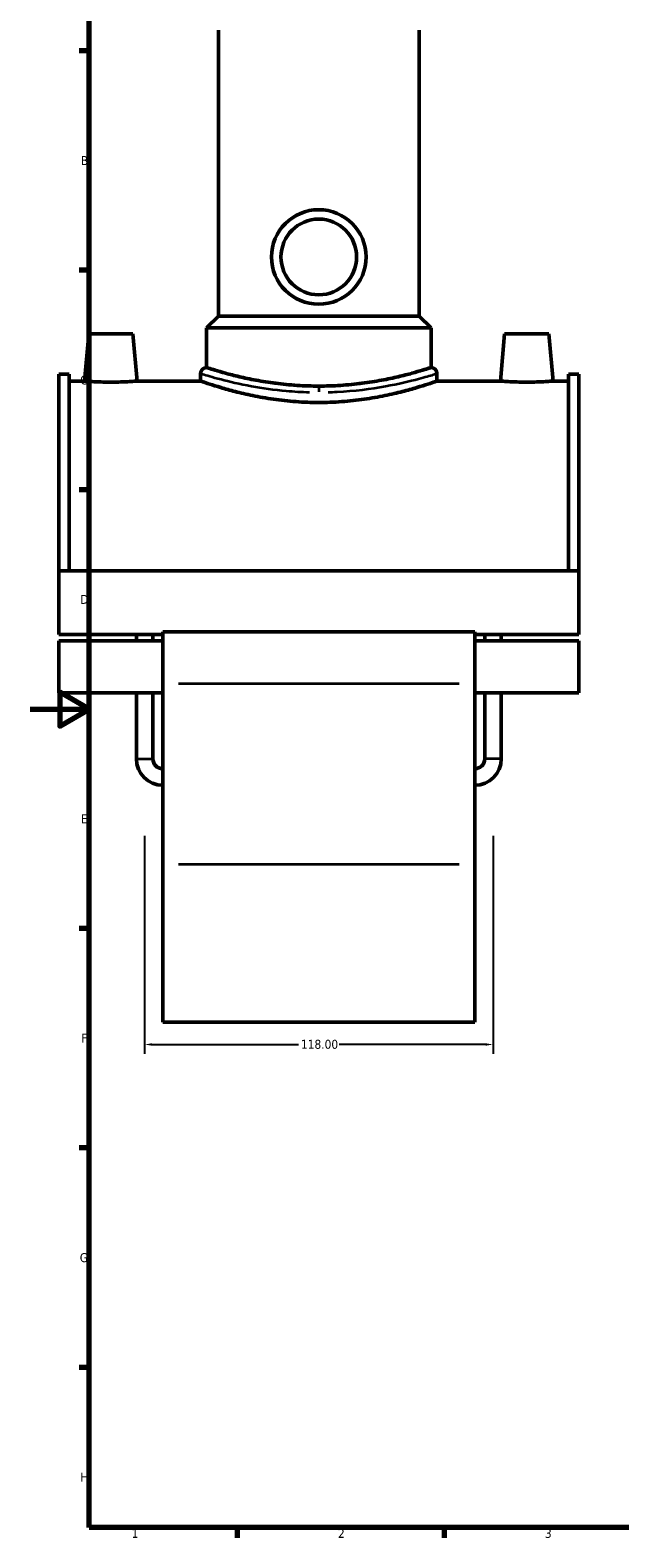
# Model space of a CAD drawing. Header units: millimetres. Extents: x 0 to 898, y -425 to 1013.
# Tile 2 of 6: x 0 to 200, y 17 to 527. Entities that reach past the tile are written whole.
import ezdxf

# ---------------------------------------------------------------- set-up
doc = ezdxf.new("R2010")
doc.units = ezdxf.units.MM
for name, color, linetype, lineweight in [('Border (ANSI)', 7, 'Continuous', 70), ('Dimension (ANSI)', 7, 'Continuous', 25), ('Visible (ANSI)', 7, 'Continuous', 50), ('Visible Narrow (ANSI)', 7, 'Continuous', 35)]:
    doc.layers.add(name, color=color, linetype=linetype, lineweight=lineweight)
doc.styles.add('Note Text (ANSI)', font='tahoma.ttf')
doc.dimstyles.new('Default - mm (ANSI)', dxfattribs={"dimtxt": 3.048, "dimasz": 2.5, "dimexe": 3.175, "dimexo": 1.6002, "dimgap": 0.8, "dimtad": 0, "dimtoh": 1, "dimrnd": 1e-08, "dimzin": 4, "dimdsep": 46, "dimtxsty": 'Note Text (ANSI)', "dimcen": 0.09, "dimdle": 10, "dimclrd": 256, "dimclre": 256, "dimclrt": 256, "dimadec": 1, "dimazin": 1, "dimtfac": 1, "dimtofl": 0, "dimtmove": 0, "dimatfit": 3, "dimfxl": 1, "dimtolj": 1, "dimtzin": 4, "dimlwd": -1, "dimlwe": -1, "dimarcsym": 0})

# ---------------------------------------------------------------- blocks, each defined once
blk = doc.blocks.new('Borders Default Border')
at = {"layer": 'Border (ANSI)'}
for p, q in [((20, 519.75), (16.55, 519.75)), ((20, 445.5), (16.55, 445.5)), ((20, 371.25), (16.55, 371.25)), ((20, 222.75), (16.55, 222.75)), ((20, 148.5), (16.55, 148.5)), ((20, 74.25), (16.55, 74.25)), ((70.08, 20), (70.08, 16.55)), ((140.17, 20), (140.17, 16.55))]:
    blk.add_line(p, q, dxfattribs=at)
at = {"layer": 'Border (ANSI)', "flags": 128}
for points in [[(20, 20), (20, 574), (821, 574), (821, 20), (20, 20)], [(0, 297), (20, 297), (10, 302.77), (10, 291.23), (20, 297)]]:
    blk.add_lwpolyline(points, dxfattribs=at)
at = {"layer": 'Border (ANSI)', "color": 230, "true_color": 0xff0080, "char_height": 3.05, "attachment_point": 7, "style": 'Note Text (ANSI)'}
for s, insert in [('B', (17.15, 481.1)), ('C', (16.95, 406.8)), ('D', (16.96, 332.6)), ('E', (17.21, 258.35)), ('F', (17.29, 184.1)), ('G', (16.81, 109.79)), ('H', (16.97, 35.6)), ('1', (34.35, 16.55)), ('2', (104.2, 16.55)), ('3', (174.26, 16.49))]:
    blk.add_mtext(s, dxfattribs=dict(at, insert=insert))
blk = doc.blocks.new('*D8')
at = {"layer": 'Defpoints', "color": 0, "transparency": 16777216}
for p in [(38.72, 255.76), (156.72, 255.76), (156.72, 183.5)]:
    blk.add_point(p, dxfattribs=at)
at = {"layer": 'Dimension (ANSI)', "transparency": 16777216}
for p, q in [((38.72, 254.16), (38.72, 180.33)), ((156.72, 254.16), (156.72, 180.33)), ((41.22, 183.5), (90.88, 183.5)), ((154.22, 183.5), (104.56, 183.5))]:
    blk.add_line(p, q, dxfattribs=at)
for points in [[(41.22, 183.92), (41.22, 183.09), (38.72, 183.5)], [(154.22, 183.92), (154.22, 183.09), (156.72, 183.5)]]:
    blk.add_solid(points, dxfattribs=at)
at = {"layer": 'Dimension (ANSI)', "color": 230, "true_color": 0xff0080, "transparency": 16777216, "insert": (91.68, 185.1), "char_height": 3.048, "attachment_point": 1, "style": 'Note Text (ANSI)'}
blk.add_mtext('\\A1;118.00', dxfattribs=at)

msp = doc.modelspace()

# ---------------------------------------------------------------- linework, layer by layer
at = {"layer": 'Visible (ANSI)'}
for p, q in [((63.715, 430.007), (63.715, 526.757)), ((131.715, 430.007), (131.715, 526.757)), ((63.715, 430.007), (59.715, 426.007)), ((131.715, 430.007), (63.715, 430.007)), ((131.715, 430.007), (135.715, 426.007)), ((19.815, 424.007), (18.415, 408.007)), ((34.815, 424.007), (19.815, 424.007)), ((34.815, 424.007), (36.215, 408.007)), ((135.715, 426.007), (59.715, 426.007)), ((59.715, 412.567), (59.715, 426.007)), ((135.715, 412.567), (135.715, 426.007)), ((160.615, 424.007), (159.215, 408.007)), ((160.615, 424.007), (175.615, 424.007)), ((175.615, 424.007), (177.015, 408.007)), ((9.715, 410.287), (9.715, 343.767)), ((9.715, 410.287), (13.235, 410.287)), ((13.235, 343.767), (13.235, 410.287)), ((57.715, 410.567), (57.715, 408.007)), ((137.715, 410.567), (137.715, 408.007)), ((182.195, 343.767), (182.195, 410.287)), ((182.195, 410.287), (185.715, 410.287)), ((185.715, 410.287), (185.715, 343.767)), ((18.415, 408.007), (13.235, 408.007)), ((57.715, 408.007), (36.215, 408.007)), ((159.215, 408.007), (137.715, 408.007)), ((182.195, 408.007), (177.015, 408.007)), ((9.715, 343.767), (9.715, 322.228)), ((185.715, 343.767), (9.715, 343.767)), ((185.715, 322.228), (185.715, 343.767)), ((44.915, 322.228), (9.715, 322.228)), ((35.955, 320.156), (35.955, 322.228)), ((41.555, 320.156), (41.555, 322.228)), ((44.915, 323.156), (44.915, 305.603)), ((150.515, 323.156), (44.915, 323.156)), ((150.515, 305.603), (150.515, 323.156)), ((185.715, 322.228), (150.515, 322.228)), ((153.875, 320.156), (153.875, 322.228)), ((159.475, 320.156), (159.475, 322.228)), ((9.715, 320.156), (9.715, 302.464)), ((44.915, 320.156), (9.715, 320.156)), ((185.715, 320.156), (150.515, 320.156)), ((185.715, 302.464), (185.715, 320.156)), ((44.915, 302.464), (9.715, 302.464)), ((35.955, 280.167), (35.955, 302.464)), ((41.555, 280.167), (41.555, 302.464)), ((44.915, 244.384), (44.915, 305.603)), ((150.515, 305.603), (150.515, 244.384)), ((185.715, 302.464), (150.515, 302.464)), ((153.875, 280.167), (153.875, 302.464)), ((159.475, 280.167), (159.475, 302.464)), ((44.915, 244.384), (44.915, 191.007)), ((150.515, 191.007), (150.515, 244.384)), ((150.515, 191.007), (44.915, 191.007))]:
    msp.add_line(p, q, dxfattribs=at)
for radius in [16, 12.8]:
    msp.add_circle((97.715, 450.007), radius, dxfattribs=at)
for centre, radius, start, end in [((59.715, 410.567), 2, 90, 180), ((135.715, 410.567), 2, 0, 90), ((44.915, 280.167), 8.96, 180, 270), ((44.915, 280.167), 3.36, 180, 270), ((150.515, 280.167), 8.96, 270, 0), ((150.515, 280.167), 3.36, 270, 0)]:
    msp.add_arc(centre, radius, start, end, dxfattribs=at)
for points, knots in [([(135.715, 412.567), (135.715, 412.567), (135.484, 412.492), (134.514, 412.187), (133.775, 411.956), (131.831, 411.376), (130.623, 411.027), (127.839, 410.275), (126.262, 409.873), (122.908, 409.092), (121.012, 408.686), (116.879, 407.918), (114.642, 407.557), (109.967, 406.955), (107.524, 406.713), (102.601, 406.392), (100.12, 406.313), (97.715, 406.313), (95.311, 406.313), (92.83, 406.392), (87.907, 406.713), (85.464, 406.955), (80.788, 407.557), (78.552, 407.918), (74.419, 408.686), (72.523, 409.092), (69.168, 409.873), (67.592, 410.275), (64.807, 411.027), (63.6, 411.376), (61.655, 411.956), (60.917, 412.187), (59.947, 412.492), (59.715, 412.567), (59.715, 412.567)], [17.3096908, 17.3096908, 17.3096908, 17.3096908, 18.0307861, 18.0307861, 18.7518814, 18.7518814, 19.4729768, 19.4729768, 20.1940721, 20.1940721, 20.915451, 20.915451, 21.6368299, 21.6368299, 22.3582088, 22.3582088, 23.0795877, 23.0795877, 23.0795877, 23.8009666, 23.8009666, 24.5223455, 24.5223455, 25.2437244, 25.2437244, 25.9651033, 25.9651033, 26.6861987, 26.6861987, 27.407294, 27.407294, 28.1283893, 28.1283893, 28.8494846, 28.8494846, 28.8494846, 28.8494846]), ([(27.315, 407.657), (26.195, 407.657), (25.001, 407.675), (22.806, 407.742), (21.805, 407.789), (20.227, 407.877), (19.544, 407.923), (18.638, 407.989), (18.415, 408.007), (18.415, 408.007)], [2.6877579, 2.6877579, 2.6877579, 2.6877579, 3.02386, 3.02386, 3.3599622, 3.3599622, 3.6957995, 3.6957995, 4.0316368, 4.0316368, 4.0316368, 4.0316368]), ([(36.215, 408.007), (36.215, 408.007), (35.993, 407.989), (35.087, 407.923), (34.404, 407.877), (32.826, 407.789), (31.825, 407.742), (29.63, 407.675), (28.436, 407.657), (27.315, 407.657)], [6.7193947, 6.7193947, 6.7193947, 6.7193947, 7.055232, 7.055232, 7.3910694, 7.3910694, 7.7271715, 7.7271715, 8.0632736, 8.0632736, 8.0632736, 8.0632736]), ([(97.715, 400.759), (95.18, 400.759), (92.565, 400.852), (87.38, 401.227), (84.808, 401.509), (79.888, 402.21), (77.535, 402.629), (73.189, 403.52), (71.195, 403.991), (67.668, 404.894), (66.01, 405.359), (63.08, 406.229), (61.809, 406.632), (59.761, 407.302), (58.983, 407.568), (57.96, 407.921), (57.715, 408.007), (57.715, 408.007)], [0, 0, 0, 0, 0.760648, 0.760648, 1.5212959, 1.5212959, 2.2819439, 2.2819439, 3.0425918, 3.0425918, 3.8028013, 3.8028013, 4.5630108, 4.5630108, 5.3232203, 5.3232203, 6.0834298, 6.0834298, 6.0834298, 6.0834298]), ([(137.715, 408.007), (137.715, 408.007), (137.471, 407.921), (136.448, 407.568), (135.67, 407.302), (133.622, 406.632), (132.35, 406.229), (129.421, 405.359), (127.763, 404.894), (124.235, 403.991), (122.242, 403.52), (117.896, 402.629), (115.543, 402.21), (110.622, 401.509), (108.051, 401.227), (102.865, 400.852), (100.251, 400.759), (97.715, 400.759)], [18.2502893, 18.2502893, 18.2502893, 18.2502893, 19.0104988, 19.0104988, 19.7707083, 19.7707083, 20.5309177, 20.5309177, 21.2911272, 21.2911272, 22.0517752, 22.0517752, 22.8124231, 22.8124231, 23.5730711, 23.5730711, 24.333719, 24.333719, 24.333719, 24.333719]), ([(168.115, 407.657), (166.995, 407.657), (165.801, 407.675), (163.606, 407.742), (162.605, 407.789), (161.027, 407.877), (160.344, 407.923), (159.438, 407.989), (159.215, 408.007), (159.215, 408.007)], [0, 0, 0, 0, 0.3361021, 0.3361021, 0.6722043, 0.6722043, 1.0080416, 1.0080416, 1.3438789, 1.3438789, 1.3438789, 1.3438789]), ([(177.015, 408.007), (177.015, 408.007), (176.793, 407.989), (175.887, 407.923), (175.204, 407.877), (173.626, 407.789), (172.625, 407.742), (170.43, 407.675), (169.236, 407.657), (168.115, 407.657)], [4.0316368, 4.0316368, 4.0316368, 4.0316368, 4.3674742, 4.3674742, 4.7033115, 4.7033115, 5.0394136, 5.0394136, 5.3755158, 5.3755158, 5.3755158, 5.3755158])]:
    msp.add_open_spline(points, degree=3, knots=knots, dxfattribs=at)
at = {"layer": 'Visible Narrow (ANSI)'}
for p, q in [((97.715, 406.046), (97.715, 404.323)), ((145.235, 305.603), (50.195, 305.603)), ((35.99, 280.167), (41.521, 280.167)), ((159.441, 280.167), (153.91, 280.167)), ((145.235, 244.384), (50.195, 244.384))]:
    msp.add_line(p, q, dxfattribs=at)
for points, knots in [([(57.842, 410.527), (57.964, 410.49), (58.177, 410.425), (59.524, 410.015), (61.637, 409.374), (67.385, 407.876), (70.889, 407.045), (78.503, 405.651), (82.501, 405.071), (89.272, 404.464), (91.902, 404.31), (94.556, 404.241)], [-17.9327948, -17.9327948, -17.9327948, -17.9327948, -17.4837017, -17.4837017, -15.9331831, -15.9331831, -14.4998145, -14.4998145, -13.2294026, -13.2294026, -12.4617718, -12.4617718, -12.4617718, -12.4617718]), ([(94.714, 406.132), (92.193, 406.203), (89.694, 406.36), (83.262, 406.977), (79.464, 407.566), (72.23, 408.985), (68.901, 409.83), (63.441, 411.354), (61.434, 412.005), (60.154, 412.422), (59.951, 412.489), (59.834, 412.528)], [12.4617718, 12.4617718, 12.4617718, 12.4617718, 13.2294026, 13.2294026, 14.4998145, 14.4998145, 15.9331831, 15.9331831, 17.4837017, 17.4837017, 17.9327948, 17.9327948, 17.9327948, 17.9327948]), ([(135.596, 412.528), (135.424, 412.471), (135.067, 412.353), (133.528, 411.857), (131.899, 411.34), (126.983, 409.945), (123.36, 409.008), (114.52, 407.292), (109.175, 406.552), (102.641, 406.198), (101.681, 406.158), (100.717, 406.132)], [30.6985085, 30.6985085, 30.6985085, 30.6985085, 31.3580477, 31.3580477, 32.588892, 32.588892, 34.1602075, 34.1602075, 35.8760873, 35.8760873, 36.1695324, 36.1695324, 36.1695324, 36.1695324]), ([(100.875, 404.24), (101.89, 404.266), (102.901, 404.305), (109.778, 404.653), (115.404, 405.381), (124.71, 407.068), (128.523, 407.989), (133.699, 409.361), (135.412, 409.869), (137.033, 410.356), (137.407, 410.471), (137.588, 410.527)], [-36.1695324, -36.1695324, -36.1695324, -36.1695324, -35.8760873, -35.8760873, -34.1602075, -34.1602075, -32.588892, -32.588892, -31.3580477, -31.3580477, -30.6985085, -30.6985085, -30.6985085, -30.6985085])]:
    msp.add_open_spline(points, degree=3, knots=knots, dxfattribs=at)

# ---------------------------------------------------------------- block references
msp.add_blockref('Borders Default Border', (0, 0))

# ---------------------------------------------------------------- dimensions: what is measured, and where the dimension line sits
at = {"layer": 'Dimension (ANSI)'}
dim = msp.add_linear_dim(base=(156.715, 183.504), p1=(38.715, 255.757), p2=(156.715, 255.757), dimstyle='Default - mm (ANSI)', override={"dimtoh": 0, "dimdec": 2, "dimtp": 0, "dimtm": 0, "dimtdec": 2, "dimatfit": 1}, dxfattribs=at)
dim.commit()
dim.dimension.update_dxf_attribs({"geometry": '*D8', "text_midpoint": (97.715, 183.504), "dimtype": 160})

doc.saveas('drawing.dxf')
